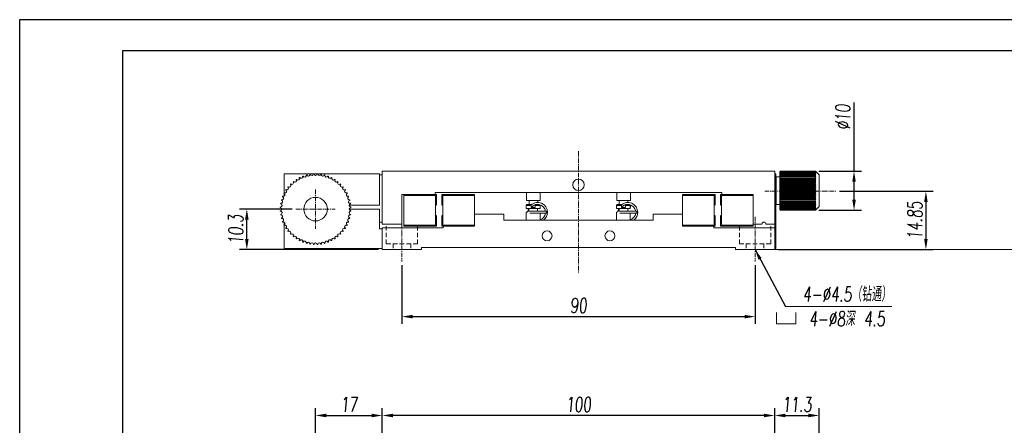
# Model space of a CAD drawing. Header units: millimetres. Extents: x 15687 to 16129, y 526 to 1151.
# Tile 5 of 6: x 15687 to 15938, y 1048 to 1151. Entities that reach past the tile are written whole.
import ezdxf

# ---------------------------------------------------------------- set-up
doc = ezdxf.new("R2010")
doc.units = ezdxf.units.MM
doc.header["$LTSCALE"] = 0.3
doc.linetypes.add('CENTERX2', pattern=[20.32, 12.7, -2.54, 2.54, -2.54])
doc.linetypes.add('DASHED', pattern=[19.05, 12.7, -6.35])
for name, color, linetype, lineweight in [('中心线', 5, 'CENTERX2', 13), ('外框', 7, 'Continuous', 30), ('标注', 1, 'Continuous', 18), ('虚线', 6, 'DASHED', 13)]:
    doc.layers.add(name, color=color, linetype=linetype, lineweight=lineweight)
doc.styles.get("Standard").update_dxf_attribs({"font": 'txt.shx', "width": 0.67, "oblique": 5, "bigfont": 'gbcbig.shx'})
doc.dimstyles.new('1.5', dxfattribs={"dimscale": 1.5, "dimtxt": 2.5, "dimasz": 1.8, "dimexe": 1.25, "dimexo": 0.625, "dimtad": 1, "dimdsep": 46, "dimtxsty": 'Standard', "dimcen": 1.8, "dimadec": 0, "dimazin": 0, "dimtfac": 1, "dimtmove": 0, "dimatfit": 3, "dimfxl": 0, "dimarcsym": 0})

# ---------------------------------------------------------------- blocks, each defined once
blk = doc.blocks.new('Y')
at = {"lineweight": 30}
for points in [[(-3857.44, 2213.99), (-4154.44, 2213.99), (-4154.44, 2003.97)], [(-4136.76, 2009.27), (-4136.76, 2208.69), (-3862.74, 2208.69)]]:
    blk.add_lwpolyline(points, dxfattribs=at)
blk = doc.blocks.new('W')
blk.add_blockref('Y', (0, 0))
blk = doc.blocks.new('2')
at = {"layer": '标注', "ltscale": 0.3}
for p, q in [((-5.625, 6.75), (-5.625, 0)), ((5.625, 0), (5.625, 6.75)), ((-5.625, 0), (3.375, 0)), ((-5.625, 0), (5.625, 0))]:
    blk.add_line(p, q, dxfattribs=at)
blk = doc.blocks.new('*D165')
at = {"layer": 'Defpoints', "color": 0}
for p in [(15779.8, 1050.17), (15779.8, 1019.66), (15879.8, 1019.66)]:
    blk.add_point(p, dxfattribs=at)
at = {"layer": '标注', "color": 0, "lineweight": -2}
for p, q in [((15779.8, 1020.59), (15779.8, 1052.05)), ((15879.8, 1020.59), (15879.8, 1052.05)), ((15877.1, 1050.17), (15782.5, 1050.17))]:
    blk.add_line(p, q, dxfattribs=at)
at = {"layer": '标注', "color": 0}
for points in [[(15782.5, 1050.62), (15782.5, 1049.72), (15779.8, 1050.17)], [(15877.1, 1050.62), (15877.1, 1049.72), (15879.8, 1050.17)]]:
    blk.add_solid(points, dxfattribs=at)
at = {"layer": '标注', "color": 0, "insert": (15829.8, 1052.98), "char_height": 3.75, "attachment_point": 5}
blk.add_mtext('100', dxfattribs=at)
blk = doc.blocks.new('*D166')
at = {"layer": 'Defpoints', "color": 0}
for p in [(15891.1, 1050.17), (15879.8, 1019.66), (15891.1, 973.66)]:
    blk.add_point(p, dxfattribs=at)
at = {"layer": '标注', "color": 0, "lineweight": -2}
for p, q in [((15879.8, 1020.59), (15879.8, 1052.05)), ((15891.1, 974.59), (15891.1, 1052.05)), ((15882.5, 1050.17), (15888.4, 1050.17))]:
    blk.add_line(p, q, dxfattribs=at)
at = {"layer": '标注', "color": 0}
for points in [[(15882.5, 1050.62), (15882.5, 1049.72), (15879.8, 1050.17)], [(15888.4, 1050.62), (15888.4, 1049.72), (15891.1, 1050.17)]]:
    blk.add_solid(points, dxfattribs=at)
at = {"layer": '标注', "color": 0, "insert": (15885.45, 1052.98), "char_height": 3.75, "attachment_point": 5}
blk.add_mtext('11.3', dxfattribs=at)
blk = doc.blocks.new('*D167')
at = {"layer": 'Defpoints', "color": 0}
for p in [(15779.8, 1050.17), (15779.8, 1019.66), (15762.8, 971.13)]:
    blk.add_point(p, dxfattribs=at)
at = {"layer": '标注', "color": 0, "lineweight": -2}
for p, q in [((15762.8, 972.07), (15762.8, 1052.05)), ((15779.8, 1020.59), (15779.8, 1052.05)), ((15765.5, 1050.17), (15777.1, 1050.17))]:
    blk.add_line(p, q, dxfattribs=at)
at = {"layer": '标注', "color": 0}
for points in [[(15765.5, 1050.62), (15765.5, 1049.72), (15762.8, 1050.17)], [(15777.1, 1050.62), (15777.1, 1049.72), (15779.8, 1050.17)]]:
    blk.add_solid(points, dxfattribs=at)
at = {"layer": '标注', "color": 0, "insert": (15771.3, 1052.98), "char_height": 3.75, "attachment_point": 5}
blk.add_mtext('17', dxfattribs=at)
blk = doc.blocks.new('*D173')
at = {"layer": 'Defpoints', "color": 0}
for p in [(15784.8, 1089.37), (15874.8, 1089.37), (15874.8, 1075.35)]:
    blk.add_point(p, dxfattribs=at)
at = {"layer": '标注', "color": 0, "lineweight": -2}
for p, q in [((15784.8, 1088.43), (15784.8, 1073.48)), ((15874.8, 1088.43), (15874.8, 1073.48)), ((15787.5, 1075.35), (15872.1, 1075.35))]:
    blk.add_line(p, q, dxfattribs=at)
at = {"layer": '标注', "color": 0}
for points in [[(15787.5, 1075.8), (15787.5, 1074.9), (15784.8, 1075.35)], [(15872.1, 1075.8), (15872.1, 1074.9), (15874.8, 1075.35)]]:
    blk.add_solid(points, dxfattribs=at)
at = {"layer": '标注', "color": 0, "insert": (15829.8, 1078.16), "char_height": 3.75, "attachment_point": 5}
blk.add_mtext('90', dxfattribs=at)
blk = doc.blocks.new('*D174')
at = {"layer": 'Defpoints', "color": 0}
for p in [(15745.28, 1102.73), (15757.8, 1102.73), (15779.8, 1092.43)]:
    blk.add_point(p, dxfattribs=at)
at = {"layer": '标注', "color": 0, "lineweight": -2}
for p, q in [((15756.86, 1102.73), (15743.4, 1102.73)), ((15745.28, 1095.13), (15745.28, 1100.03)), ((15778.86, 1092.43), (15743.4, 1092.43))]:
    blk.add_line(p, q, dxfattribs=at)
at = {"layer": '标注', "color": 0}
for points in [[(15744.83, 1100.03), (15745.73, 1100.03), (15745.28, 1102.73)], [(15744.83, 1095.13), (15745.73, 1095.13), (15745.28, 1092.43)]]:
    blk.add_solid(points, dxfattribs=at)
at = {"layer": '标注', "color": 0, "insert": (15742.47, 1097.58), "char_height": 3.75, "attachment_point": 5, "rotation": 90}
blk.add_mtext('10.3', dxfattribs=at)
blk = doc.blocks.new('*D175')
at = {"layer": 'Defpoints', "color": 0}
for p in [(15895.4, 1107.28), (15879.8, 1092.43), (15918.32, 1092.43)]:
    blk.add_point(p, dxfattribs=at)
at = {"layer": '标注', "color": 0, "lineweight": -2}
for p, q in [((15896.34, 1107.28), (15920.19, 1107.28)), ((15918.32, 1104.58), (15918.32, 1095.13)), ((15880.73, 1092.43), (15920.19, 1092.43))]:
    blk.add_line(p, q, dxfattribs=at)
at = {"layer": '标注', "color": 0}
for points in [[(15917.87, 1104.58), (15918.77, 1104.58), (15918.32, 1107.28)], [(15917.87, 1095.13), (15918.77, 1095.13), (15918.32, 1092.43)]]:
    blk.add_solid(points, dxfattribs=at)
at = {"layer": '标注', "color": 0, "insert": (15915.51, 1099.85), "char_height": 3.75, "attachment_point": 5, "rotation": 90}
blk.add_mtext('14.85', dxfattribs=at)
blk = doc.blocks.new('*D177')
at = {"layer": 'Defpoints', "color": 0}
for p in [(15890.1, 1112.43), (15890.1, 1102.43), (15900.01, 1102.43)]:
    blk.add_point(p, dxfattribs=at)
at = {"layer": '标注', "color": 0, "lineweight": -2}
for p, q in [((15900.01, 1112.43), (15900.01, 1129.91)), ((15891.03, 1112.43), (15901.88, 1112.43)), ((15900.01, 1105.13), (15900.01, 1109.73)), ((15891.03, 1102.43), (15901.88, 1102.43))]:
    blk.add_line(p, q, dxfattribs=at)
at = {"layer": '标注', "color": 0}
for points in [[(15899.56, 1109.73), (15900.46, 1109.73), (15900.01, 1112.43)], [(15899.56, 1105.13), (15900.46, 1105.13), (15900.01, 1102.43)]]:
    blk.add_solid(points, dxfattribs=at)
at = {"layer": '标注', "color": 0, "insert": (15897.19, 1126.17), "char_height": 3.75, "attachment_point": 5, "rotation": 90}
blk.add_mtext('%%C10', dxfattribs=at)

msp = doc.modelspace()

# ---------------------------------------------------------------- linework, layer by layer
at = {"color": 7, "linetype": 'Continuous', "lineweight": 15}
for p, q in [((15754.795, 1111.727), (15754.795, 1106.85)), ((15779.095, 1111.727), (15754.795, 1111.727)), ((15779.095, 1103.727), (15779.095, 1111.727)), ((15779.795, 1112.427), (15779.795, 1098.927)), ((15879.795, 1112.427), (15779.795, 1112.427)), ((15879.795, 1098.927), (15879.795, 1112.427)), ((15879.795, 1111.727), (15880.095, 1111.727)), ((15880.095, 1111.727), (15880.095, 1109.727)), ((15881.095, 1112.213), (15881.295, 1112.424)), ((15881.295, 1112.393), (15881.095, 1112.213)), ((15881.095, 1112.148), (15881.295, 1112.376)), ((15881.231, 1112.363), (15881.095, 1112.227)), ((15881.295, 1112.305), (15881.095, 1112.148)), ((15881.095, 1112.031), (15881.295, 1112.274)), ((15881.095, 1112.213), (15881.095, 1112.227)), ((15881.095, 1112.148), (15881.095, 1112.213)), ((15881.295, 1112.163), (15881.095, 1112.031)), ((15881.095, 1112.031), (15881.095, 1112.148)), ((15881.095, 1111.864), (15881.295, 1112.12)), ((15881.095, 1111.864), (15881.095, 1112.031)), ((15881.295, 1111.97), (15881.095, 1111.864)), ((15881.095, 1111.648), (15881.295, 1111.914)), ((15881.095, 1111.648), (15881.095, 1111.864)), ((15881.295, 1111.727), (15881.095, 1111.648)), ((15881.095, 1111.386), (15881.295, 1111.658)), ((15881.095, 1111.386), (15881.095, 1111.648)), ((15881.295, 1112.427), (15881.232, 1112.363)), ((15881.295, 1112.427), (15881.295, 1112.424)), ((15890.095, 1112.427), (15881.295, 1112.427)), ((15890.095, 1112.424), (15881.295, 1112.424)), ((15881.295, 1112.393), (15881.295, 1112.376)), ((15890.095, 1112.393), (15881.295, 1112.393)), ((15890.095, 1112.376), (15881.295, 1112.376)), ((15881.295, 1112.305), (15881.295, 1112.274)), ((15890.095, 1112.305), (15881.295, 1112.305)), ((15890.095, 1112.274), (15881.295, 1112.274)), ((15881.295, 1112.163), (15881.295, 1112.12)), ((15890.095, 1112.163), (15881.295, 1112.163)), ((15890.095, 1112.12), (15881.295, 1112.12)), ((15881.295, 1111.97), (15881.295, 1111.914)), ((15890.095, 1111.97), (15881.295, 1111.97)), ((15890.095, 1111.914), (15881.295, 1111.914)), ((15881.295, 1111.727), (15881.295, 1111.658)), ((15890.095, 1111.727), (15881.295, 1111.727)), ((15890.095, 1111.658), (15881.295, 1111.658)), ((15890.095, 1112.424), (15890.095, 1112.427)), ((15890.159, 1112.363), (15890.095, 1112.427)), ((15890.095, 1112.424), (15890.295, 1112.213)), ((15890.095, 1112.376), (15890.095, 1112.393)), ((15890.295, 1112.213), (15890.095, 1112.393)), ((15890.095, 1112.376), (15890.295, 1112.148)), ((15890.095, 1112.274), (15890.095, 1112.305)), ((15890.295, 1112.148), (15890.095, 1112.305)), ((15890.095, 1112.274), (15890.295, 1112.031)), ((15890.095, 1112.12), (15890.095, 1112.163)), ((15890.295, 1112.031), (15890.095, 1112.163)), ((15890.095, 1112.12), (15890.295, 1111.864)), ((15890.095, 1111.914), (15890.095, 1111.97)), ((15890.295, 1111.864), (15890.095, 1111.97)), ((15890.095, 1111.914), (15890.295, 1111.648)), ((15890.095, 1111.658), (15890.095, 1111.727)), ((15890.295, 1111.648), (15890.095, 1111.727)), ((15890.095, 1111.658), (15890.295, 1111.386)), ((15891.095, 1111.427), (15890.159, 1112.363)), ((15779.795, 1111.427), (15779.095, 1111.427)), ((15880.095, 1109.727), (15879.795, 1109.727)), ((15880.195, 1110.927), (15880.095, 1110.827)), ((15880.095, 1094.727), (15880.095, 1109.727)), ((15881.095, 1110.927), (15880.195, 1110.927)), ((15880.195, 1110.927), (15880.195, 1103.927)), ((15881.295, 1111.436), (15881.095, 1111.386)), ((15881.095, 1111.08), (15881.095, 1111.386)), ((15881.095, 1111.08), (15881.295, 1111.357)), ((15881.295, 1111.102), (15881.095, 1111.08)), ((15881.095, 1110.735), (15881.095, 1111.08)), ((15881.095, 1110.735), (15881.295, 1111.012)), ((15881.295, 1110.727), (15881.095, 1110.735)), ((15881.095, 1110.353), (15881.095, 1110.735)), ((15890.295, 1110.735), (15881.095, 1110.735)), ((15881.095, 1110.353), (15881.295, 1110.628)), ((15881.295, 1110.317), (15881.095, 1110.353)), ((15881.095, 1109.939), (15881.095, 1110.353)), ((15890.295, 1110.353), (15881.095, 1110.353)), ((15881.095, 1109.939), (15881.295, 1110.209)), ((15881.295, 1109.874), (15881.095, 1109.939)), ((15881.095, 1109.498), (15881.095, 1109.939)), ((15890.295, 1109.939), (15881.095, 1109.939)), ((15881.095, 1109.498), (15881.295, 1109.759)), ((15881.295, 1109.405), (15881.095, 1109.498)), ((15881.095, 1109.034), (15881.095, 1109.498)), ((15890.295, 1109.498), (15881.095, 1109.498)), ((15881.095, 1109.034), (15881.295, 1109.284)), ((15881.295, 1108.914), (15881.095, 1109.034)), ((15881.095, 1108.552), (15881.095, 1109.034)), ((15890.295, 1109.034), (15881.095, 1109.034)), ((15881.295, 1111.436), (15881.295, 1111.357)), ((15890.095, 1111.436), (15881.295, 1111.436)), ((15890.095, 1111.357), (15881.295, 1111.357)), ((15881.295, 1111.102), (15881.295, 1111.012)), ((15890.095, 1111.102), (15881.295, 1111.102)), ((15890.095, 1111.012), (15881.295, 1111.012)), ((15881.295, 1110.727), (15881.295, 1110.628)), ((15890.095, 1110.727), (15881.295, 1110.727)), ((15890.095, 1110.628), (15881.295, 1110.628)), ((15881.295, 1110.317), (15881.295, 1110.209)), ((15890.095, 1110.317), (15881.295, 1110.317)), ((15890.095, 1110.209), (15881.295, 1110.209)), ((15881.295, 1109.874), (15881.295, 1109.759)), ((15890.095, 1109.874), (15881.295, 1109.874)), ((15890.095, 1109.759), (15881.295, 1109.759)), ((15881.295, 1109.405), (15881.295, 1109.284)), ((15890.095, 1109.405), (15881.295, 1109.405)), ((15890.095, 1109.284), (15881.295, 1109.284)), ((15890.095, 1111.357), (15890.095, 1111.436)), ((15890.295, 1111.386), (15890.095, 1111.436)), ((15890.095, 1111.357), (15890.295, 1111.08)), ((15890.095, 1111.012), (15890.095, 1111.102)), ((15890.295, 1111.08), (15890.095, 1111.102)), ((15890.095, 1111.012), (15890.295, 1110.735)), ((15890.295, 1110.735), (15890.095, 1110.727)), ((15890.095, 1110.628), (15890.095, 1110.727)), ((15890.095, 1110.628), (15890.295, 1110.353)), ((15890.295, 1110.353), (15890.095, 1110.317)), ((15890.095, 1110.209), (15890.095, 1110.317)), ((15890.095, 1110.209), (15890.295, 1109.939)), ((15890.295, 1109.939), (15890.095, 1109.874)), ((15890.095, 1109.759), (15890.095, 1109.874)), ((15890.095, 1109.759), (15890.295, 1109.498)), ((15890.295, 1109.498), (15890.095, 1109.405)), ((15890.095, 1109.284), (15890.095, 1109.405)), ((15890.095, 1109.284), (15890.295, 1109.034)), ((15890.295, 1109.034), (15890.095, 1108.914)), ((15891.095, 1111.427), (15891.095, 1111.124)), ((15891.095, 1111.124), (15891.095, 1103.427)), ((15754.795, 1106.721), (15754.795, 1106.055)), ((15866.295, 1106.927), (15793.295, 1106.927)), ((15793.295, 1106.927), (15793.295, 1106.427)), ((15816.545, 1106.927), (15816.545, 1104.927)), ((15820.045, 1104.927), (15820.045, 1106.927)), ((15839.545, 1106.927), (15839.545, 1104.927)), ((15843.045, 1104.927), (15843.045, 1106.927)), ((15866.295, 1106.427), (15866.295, 1106.927)), ((15881.095, 1108.552), (15881.295, 1108.789)), ((15881.295, 1108.407), (15881.095, 1108.552)), ((15881.095, 1108.058), (15881.095, 1108.552)), ((15890.295, 1108.552), (15881.095, 1108.552)), ((15881.095, 1108.058), (15881.295, 1108.278)), ((15881.295, 1107.889), (15881.095, 1108.058)), ((15881.095, 1107.557), (15881.095, 1108.058)), ((15890.295, 1108.058), (15881.095, 1108.058)), ((15881.095, 1107.557), (15881.295, 1107.759)), ((15881.295, 1107.366), (15881.095, 1107.557)), ((15881.095, 1107.055), (15881.095, 1107.557)), ((15890.295, 1107.557), (15881.095, 1107.557)), ((15881.095, 1107.055), (15881.295, 1107.235)), ((15881.295, 1106.844), (15881.095, 1107.055)), ((15881.095, 1106.557), (15881.095, 1107.055)), ((15890.295, 1107.055), (15881.095, 1107.055)), ((15881.095, 1106.557), (15881.295, 1106.714)), ((15881.295, 1106.328), (15881.095, 1106.557)), ((15881.095, 1106.068), (15881.095, 1106.557)), ((15890.295, 1106.557), (15881.095, 1106.557)), ((15881.295, 1108.914), (15881.295, 1108.789)), ((15890.095, 1108.914), (15881.295, 1108.914)), ((15890.095, 1108.789), (15881.295, 1108.789)), ((15881.295, 1108.407), (15881.295, 1108.278)), ((15890.095, 1108.407), (15881.295, 1108.407)), ((15890.095, 1108.278), (15881.295, 1108.278)), ((15881.295, 1107.889), (15881.295, 1107.759)), ((15890.095, 1107.889), (15881.295, 1107.889)), ((15890.095, 1107.759), (15881.295, 1107.759)), ((15881.295, 1107.366), (15881.295, 1107.235)), ((15890.095, 1107.366), (15881.295, 1107.366)), ((15890.095, 1107.235), (15881.295, 1107.235)), ((15881.295, 1106.844), (15881.295, 1106.714)), ((15890.095, 1106.844), (15881.295, 1106.844)), ((15890.095, 1106.714), (15881.295, 1106.714)), ((15890.095, 1108.789), (15890.095, 1108.914)), ((15890.095, 1108.789), (15890.295, 1108.552)), ((15890.295, 1108.552), (15890.095, 1108.407)), ((15890.095, 1108.278), (15890.095, 1108.407)), ((15890.095, 1108.278), (15890.295, 1108.058)), ((15890.295, 1108.058), (15890.095, 1107.889)), ((15890.095, 1107.759), (15890.095, 1107.889)), ((15890.095, 1107.759), (15890.295, 1107.557)), ((15890.295, 1107.557), (15890.095, 1107.366)), ((15890.095, 1107.235), (15890.095, 1107.366)), ((15890.095, 1107.235), (15890.295, 1107.055)), ((15890.295, 1107.055), (15890.095, 1106.844)), ((15890.095, 1106.714), (15890.095, 1106.844)), ((15890.095, 1106.714), (15890.295, 1106.557)), ((15890.295, 1106.557), (15890.095, 1106.328)), ((15793.295, 1106.427), (15784.795, 1106.427)), ((15784.795, 1106.427), (15784.795, 1098.927)), ((15785.295, 1106.227), (15785.295, 1106.427)), ((15793.395, 1106.227), (15785.295, 1106.227)), ((15785.295, 1106.227), (15785.295, 1098.627)), ((15793.295, 1106.427), (15793.595, 1106.427)), ((15793.395, 1098.627), (15793.395, 1106.227)), ((15793.595, 1106.427), (15793.595, 1103.849)), ((15794.995, 1103.849), (15794.995, 1106.427)), ((15794.995, 1106.427), (15803.295, 1106.427)), ((15795.195, 1106.227), (15795.195, 1098.627)), ((15803.295, 1106.227), (15795.195, 1106.227)), ((15803.295, 1106.427), (15803.295, 1106.227)), ((15803.295, 1098.627), (15803.295, 1106.227)), ((15816.545, 1104.927), (15820.045, 1104.927)), ((15817.195, 1104.927), (15817.195, 1103.927)), ((15819.395, 1104.427), (15819.395, 1104.927)), ((15839.545, 1104.927), (15843.045, 1104.927)), ((15840.195, 1104.927), (15840.195, 1103.927)), ((15842.395, 1104.427), (15842.395, 1104.927)), ((15864.595, 1106.427), (15856.295, 1106.427)), ((15856.295, 1106.427), (15856.295, 1106.227)), ((15856.295, 1106.227), (15856.295, 1098.627)), ((15864.395, 1106.227), (15856.295, 1106.227)), ((15864.395, 1098.627), (15864.395, 1106.227)), ((15864.595, 1103.849), (15864.595, 1106.427)), ((15865.995, 1106.427), (15865.995, 1103.849)), ((15866.295, 1106.427), (15865.995, 1106.427)), ((15866.195, 1106.227), (15866.195, 1098.627)), ((15874.295, 1106.227), (15866.195, 1106.227)), ((15874.295, 1106.427), (15866.295, 1106.427)), ((15874.295, 1098.927), (15874.295, 1106.427)), ((15874.295, 1098.627), (15874.295, 1106.227)), ((15880.095, 1104.027), (15880.195, 1103.927)), ((15881.095, 1106.068), (15881.295, 1106.201)), ((15890.295, 1106.068), (15881.095, 1106.068)), ((15881.295, 1105.824), (15881.095, 1106.068)), ((15881.095, 1105.594), (15881.095, 1106.068)), ((15881.095, 1105.594), (15881.295, 1105.701)), ((15890.295, 1105.594), (15881.095, 1105.594)), ((15881.295, 1105.338), (15881.095, 1105.594)), ((15881.095, 1105.141), (15881.095, 1105.594)), ((15881.095, 1105.141), (15881.295, 1105.22)), ((15890.295, 1105.141), (15881.095, 1105.141)), ((15881.295, 1104.875), (15881.095, 1105.141)), ((15881.095, 1104.712), (15881.095, 1105.141)), ((15881.095, 1104.712), (15881.295, 1104.763)), ((15890.295, 1104.712), (15881.095, 1104.712)), ((15881.295, 1104.439), (15881.095, 1104.712)), ((15881.095, 1104.313), (15881.095, 1104.712)), ((15881.095, 1104.313), (15881.295, 1104.335)), ((15890.295, 1104.313), (15881.095, 1104.313)), ((15881.295, 1104.037), (15881.095, 1104.313)), ((15881.095, 1103.948), (15881.095, 1104.313)), ((15881.295, 1106.328), (15881.295, 1106.201)), ((15890.095, 1106.328), (15881.295, 1106.328)), ((15890.095, 1106.201), (15881.295, 1106.201)), ((15881.295, 1105.824), (15881.295, 1105.701)), ((15890.095, 1105.824), (15881.295, 1105.824)), ((15890.095, 1105.701), (15881.295, 1105.701)), ((15881.295, 1105.338), (15881.295, 1105.22)), ((15890.095, 1105.338), (15881.295, 1105.338)), ((15890.095, 1105.22), (15881.295, 1105.22)), ((15881.295, 1104.875), (15881.295, 1104.763)), ((15890.095, 1104.875), (15881.295, 1104.875)), ((15890.095, 1104.763), (15881.295, 1104.763)), ((15881.295, 1104.439), (15881.295, 1104.335)), ((15890.095, 1104.439), (15881.295, 1104.439)), ((15890.095, 1104.335), (15881.295, 1104.335)), ((15890.095, 1104.037), (15881.295, 1104.037)), ((15881.295, 1104.037), (15881.295, 1103.941)), ((15890.095, 1106.201), (15890.095, 1106.328)), ((15890.095, 1106.201), (15890.295, 1106.068)), ((15890.295, 1106.068), (15890.095, 1105.824)), ((15890.095, 1105.701), (15890.095, 1105.824)), ((15890.095, 1105.701), (15890.295, 1105.594)), ((15890.295, 1105.594), (15890.095, 1105.338)), ((15890.095, 1105.22), (15890.095, 1105.338)), ((15890.095, 1105.22), (15890.295, 1105.141)), ((15890.295, 1105.141), (15890.095, 1104.875)), ((15890.095, 1104.763), (15890.095, 1104.875)), ((15890.095, 1104.763), (15890.295, 1104.712)), ((15890.295, 1104.712), (15890.095, 1104.439)), ((15890.095, 1104.335), (15890.095, 1104.439)), ((15890.095, 1104.335), (15890.295, 1104.313)), ((15890.295, 1104.313), (15890.095, 1104.037)), ((15890.095, 1103.941), (15890.095, 1104.037)), ((15779.095, 1103.727), (15771.35, 1103.727)), ((15771.395, 1102.727), (15779.095, 1102.727)), ((15779.095, 1097.727), (15779.095, 1102.727)), ((15793.395, 1103.649), (15793.595, 1103.849)), ((15794.995, 1103.849), (15795.195, 1103.649)), ((15816.793, 1103.927), (15816.493, 1103.627)), ((15816.493, 1103.627), (15816.493, 1102.927)), ((15817.743, 1103.627), (15816.493, 1103.627)), ((15816.493, 1102.927), (15819.993, 1102.927)), ((15816.493, 1101.927), (15816.493, 1099.927)), ((15816.772, 1101.927), (15816.493, 1101.927)), ((15816.545, 1103.927), (15816.545, 1103.679)), ((15816.793, 1103.927), (15816.545, 1103.927)), ((15816.793, 1103.927), (15817.743, 1103.927)), ((15821.384, 1102.177), (15816.884, 1102.177)), ((15817.143, 1102.927), (15817.143, 1102.177)), ((15817.358, 1101.677), (15821.384, 1101.677)), ((15817.743, 1103.927), (15817.743, 1103.627)), ((15817.884, 1103.927), (15817.743, 1103.927)), ((15817.743, 1103.127), (15817.743, 1103.627)), ((15817.743, 1103.127), (15818.743, 1103.127)), ((15818.745, 1103.727), (15818.512, 1103.727)), ((15818.743, 1103.927), (15819.693, 1103.927)), ((15818.743, 1103.627), (15818.743, 1103.927)), ((15818.743, 1103.627), (15818.743, 1103.127)), ((15819.993, 1103.627), (15818.743, 1103.627)), ((15819.343, 1102.177), (15819.343, 1102.927)), ((15819.993, 1103.627), (15819.693, 1103.927)), ((15819.993, 1102.927), (15819.993, 1103.627)), ((15819.993, 1103.175), (15820.045, 1103.227)), ((15819.993, 1103.227), (15820.045, 1103.227)), ((15819.993, 1099.927), (15819.993, 1101.677)), ((15820.045, 1103.227), (15820.045, 1103.815)), ((15821.634, 1102.177), (15821.384, 1102.177)), ((15821.384, 1101.677), (15821.634, 1101.677)), ((15821.634, 1102.177), (15821.634, 1101.677)), ((15839.793, 1103.927), (15839.493, 1103.627)), ((15839.493, 1103.627), (15839.493, 1102.927)), ((15840.743, 1103.627), (15839.493, 1103.627)), ((15839.493, 1102.927), (15842.993, 1102.927)), ((15839.493, 1101.927), (15839.493, 1099.927)), ((15839.772, 1101.927), (15839.493, 1101.927)), ((15839.545, 1103.927), (15839.545, 1103.679)), ((15839.793, 1103.927), (15839.545, 1103.927)), ((15839.793, 1103.927), (15840.743, 1103.927)), ((15844.384, 1102.177), (15839.884, 1102.177)), ((15840.143, 1102.927), (15840.143, 1102.177)), ((15840.358, 1101.677), (15844.384, 1101.677)), ((15840.884, 1103.927), (15840.743, 1103.927)), ((15840.743, 1103.927), (15840.743, 1103.627)), ((15840.743, 1103.127), (15840.743, 1103.627)), ((15840.743, 1103.127), (15841.743, 1103.127)), ((15841.745, 1103.727), (15841.512, 1103.727)), ((15841.743, 1103.927), (15842.693, 1103.927)), ((15841.743, 1103.627), (15841.743, 1103.927)), ((15841.743, 1103.627), (15841.743, 1103.127)), ((15842.993, 1103.627), (15841.743, 1103.627)), ((15842.343, 1102.177), (15842.343, 1102.927)), ((15842.993, 1103.627), (15842.693, 1103.927)), ((15842.993, 1102.927), (15842.993, 1103.627)), ((15842.993, 1103.175), (15843.045, 1103.227)), ((15842.993, 1103.227), (15843.045, 1103.227)), ((15842.993, 1099.927), (15842.993, 1101.677)), ((15843.045, 1103.227), (15843.045, 1103.815)), ((15844.634, 1102.177), (15844.384, 1102.177)), ((15844.384, 1101.677), (15844.634, 1101.677)), ((15844.634, 1102.177), (15844.634, 1101.677)), ((15864.395, 1103.649), (15864.595, 1103.849)), ((15866.195, 1103.649), (15865.995, 1103.849)), ((15880.195, 1103.927), (15881.095, 1103.927)), ((15881.095, 1103.948), (15881.295, 1103.941)), ((15881.295, 1103.671), (15881.095, 1103.948)), ((15881.095, 1103.622), (15881.095, 1103.948)), ((15881.095, 1103.622), (15881.295, 1103.586)), ((15881.295, 1103.347), (15881.095, 1103.622)), ((15881.095, 1103.337), (15881.095, 1103.622)), ((15881.095, 1103.337), (15881.295, 1103.272)), ((15881.295, 1103.067), (15881.095, 1103.337)), ((15881.095, 1103.097), (15881.095, 1103.337)), ((15881.095, 1103.097), (15881.295, 1103.004)), ((15881.295, 1102.835), (15881.095, 1103.097)), ((15881.095, 1102.904), (15881.095, 1103.097)), ((15881.095, 1102.904), (15881.295, 1102.785)), ((15881.295, 1102.654), (15881.095, 1102.904)), ((15881.095, 1102.761), (15881.095, 1102.904)), ((15881.095, 1102.761), (15881.295, 1102.616)), ((15881.295, 1102.524), (15881.095, 1102.761)), ((15881.095, 1102.669), (15881.095, 1102.761)), ((15881.095, 1102.669), (15881.295, 1102.5)), ((15881.295, 1102.449), (15881.095, 1102.669)), ((15881.095, 1102.629), (15881.095, 1102.669)), ((15881.095, 1102.629), (15881.295, 1102.438)), ((15881.295, 1102.428), (15881.095, 1102.629)), ((15881.095, 1102.627), (15881.095, 1102.629)), ((15881.095, 1102.627), (15881.231, 1102.491)), ((15890.095, 1103.941), (15881.295, 1103.941)), ((15890.095, 1103.671), (15881.295, 1103.671)), ((15881.295, 1103.671), (15881.295, 1103.586)), ((15890.095, 1103.586), (15881.295, 1103.586)), ((15890.095, 1103.347), (15881.295, 1103.347)), ((15881.295, 1103.347), (15881.295, 1103.272)), ((15890.095, 1103.272), (15881.295, 1103.272)), ((15881.295, 1103.067), (15881.295, 1103.004)), ((15890.095, 1103.067), (15881.295, 1103.067)), ((15890.095, 1103.004), (15881.295, 1103.004)), ((15881.295, 1102.835), (15881.295, 1102.785)), ((15890.095, 1102.835), (15881.295, 1102.835)), ((15890.095, 1102.785), (15881.295, 1102.785)), ((15881.295, 1102.654), (15881.295, 1102.616)), ((15890.095, 1102.654), (15881.295, 1102.654)), ((15890.095, 1102.616), (15881.295, 1102.616)), ((15890.095, 1102.524), (15881.295, 1102.524)), ((15881.295, 1102.524), (15881.295, 1102.5)), ((15890.095, 1102.5), (15881.295, 1102.5)), ((15890.095, 1102.449), (15881.295, 1102.449)), ((15881.295, 1102.449), (15881.295, 1102.438)), ((15890.095, 1102.438), (15881.295, 1102.438)), ((15890.095, 1102.428), (15881.295, 1102.428)), ((15890.295, 1103.948), (15890.095, 1103.671)), ((15890.095, 1103.941), (15890.295, 1103.948)), ((15890.095, 1103.586), (15890.095, 1103.671)), ((15890.295, 1103.622), (15890.095, 1103.347)), ((15890.095, 1103.586), (15890.295, 1103.622)), ((15890.095, 1103.272), (15890.095, 1103.347)), ((15890.295, 1103.337), (15890.095, 1103.067)), ((15890.095, 1103.272), (15890.295, 1103.337)), ((15890.295, 1103.097), (15890.095, 1102.835)), ((15890.095, 1103.004), (15890.295, 1103.097)), ((15890.095, 1103.004), (15890.095, 1103.067)), ((15890.295, 1102.904), (15890.095, 1102.654)), ((15890.095, 1102.785), (15890.295, 1102.904)), ((15890.095, 1102.785), (15890.095, 1102.835)), ((15890.295, 1102.761), (15890.095, 1102.524)), ((15890.095, 1102.616), (15890.295, 1102.761)), ((15890.295, 1102.669), (15890.095, 1102.449)), ((15890.095, 1102.5), (15890.295, 1102.669)), ((15890.095, 1102.616), (15890.095, 1102.654)), ((15890.295, 1102.629), (15890.095, 1102.428)), ((15890.095, 1102.438), (15890.295, 1102.629)), ((15890.095, 1102.5), (15890.095, 1102.524)), ((15890.095, 1102.438), (15890.095, 1102.449)), ((15890.159, 1102.491), (15891.095, 1103.427)), ((15754.795, 1099.399), (15754.795, 1098.734)), ((15779.095, 1099.427), (15779.795, 1099.427)), ((15793.595, 1101.006), (15793.395, 1101.206)), ((15793.595, 1101.006), (15793.595, 1098.427)), ((15795.195, 1101.206), (15794.995, 1101.006)), ((15794.995, 1098.427), (15794.995, 1101.006)), ((15810.795, 1101.427), (15803.295, 1101.427)), ((15803.295, 1098.427), (15803.295, 1101.427)), ((15810.795, 1101.427), (15810.795, 1099.927)), ((15810.795, 1099.927), (15848.795, 1099.927)), ((15848.795, 1099.927), (15848.795, 1101.427)), ((15856.295, 1101.427), (15848.795, 1101.427)), ((15856.295, 1101.427), (15856.295, 1098.427)), ((15864.395, 1101.206), (15864.595, 1101.006)), ((15864.595, 1098.427), (15864.595, 1101.006)), ((15866.195, 1101.206), (15865.995, 1101.006)), ((15865.995, 1101.006), (15865.995, 1098.427)), ((15754.795, 1098.604), (15754.795, 1092.727)), ((15779.795, 1097.727), (15779.095, 1097.727)), ((15779.795, 1098.927), (15784.795, 1098.927)), ((15779.795, 1097.927), (15795.295, 1097.927)), ((15779.795, 1097.927), (15779.795, 1092.427)), ((15785.295, 1098.627), (15793.395, 1098.627)), ((15785.295, 1098.427), (15785.295, 1098.627)), ((15793.595, 1098.427), (15785.295, 1098.427)), ((15795.295, 1098.427), (15794.995, 1098.427)), ((15795.195, 1098.627), (15803.295, 1098.627)), ((15795.295, 1097.927), (15795.295, 1098.427)), ((15795.295, 1098.427), (15803.295, 1098.427)), ((15856.295, 1098.627), (15864.395, 1098.627)), ((15856.295, 1098.427), (15864.295, 1098.427)), ((15864.295, 1098.427), (15864.595, 1098.427)), ((15864.295, 1098.427), (15864.295, 1097.927)), ((15864.295, 1097.927), (15879.795, 1097.927)), ((15865.995, 1098.427), (15874.295, 1098.427)), ((15866.195, 1098.627), (15874.295, 1098.627)), ((15874.295, 1098.927), (15876.545, 1098.927)), ((15874.295, 1098.427), (15874.295, 1098.627)), ((15877.545, 1098.927), (15879.795, 1098.927)), ((15879.795, 1097.927), (15879.795, 1098.927)), ((15879.795, 1092.427), (15879.795, 1097.927)), ((15879.795, 1094.727), (15880.095, 1094.727)), ((15880.095, 1094.727), (15880.095, 1092.727)), ((15754.795, 1092.727), (15779.795, 1092.727)), ((15779.795, 1092.427), (15789.795, 1092.427)), ((15869.795, 1092.927), (15789.795, 1092.927)), ((15789.795, 1092.927), (15789.795, 1092.427)), ((15869.795, 1092.427), (15869.795, 1092.927)), ((15869.795, 1092.427), (15879.795, 1092.427)), ((15880.095, 1092.727), (15879.795, 1092.727))]:
    msp.add_line(p, q, dxfattribs=at)
at = {"color": 7, "linetype": 'Continuous', "lineweight": 15, "flags": 128}
for points in [[(15817.093, 1102.927), (15816.947, 1102.484), (15816.897, 1102.177)], [(15840.093, 1102.927), (15839.947, 1102.484), (15839.897, 1102.177)]]:
    msp.add_lwpolyline(points, dxfattribs=at)
at = {"color": 7, "linetype": 'Continuous', "lineweight": 15}
for centre, radius in [((15829.795, 1108.927), 1.45), ((15762.795, 1102.727), 3), ((15821.795, 1095.927), 1.25), ((15837.795, 1095.927), 1.25)]:
    msp.add_circle(centre, radius, dxfattribs=at)
for centre, radius, start, end in [((15760.924, 1111.531), 0.4, 193.27334, 10.72666), ((15762.795, 1102.727), 9, 98.54669, 99.45331), ((15761.855, 1111.678), 0.4, 187.27334, 4.72666), ((15762.795, 1102.727), 9, 92.54669, 93.45331), ((15762.795, 1111.727), 0.4, 181.27334, 358.72666), ((15762.795, 1102.727), 9, 86.54669, 87.45331), ((15763.736, 1111.678), 0.4, 175.27334, 352.72666), ((15762.795, 1102.727), 9, 80.54669, 81.45331), ((15764.666, 1111.531), 0.4, 169.27334, 346.72666), ((15756.107, 1108.749), 0.4, 229.27334, 46.72666), ((15762.795, 1102.727), 9, 134.54669, 135.45331), ((15756.773, 1109.416), 0.4, 223.27334, 40.72666), ((15762.795, 1102.727), 9, 128.54669, 129.45331), ((15757.505, 1110.008), 0.4, 217.27334, 34.72666), ((15762.795, 1102.727), 9, 122.54669, 123.45331), ((15758.295, 1110.521), 0.4, 211.27334, 28.72666), ((15762.795, 1102.727), 9, 116.54669, 117.45331), ((15759.135, 1110.949), 0.4, 205.27334, 22.72666), ((15762.795, 1102.727), 9, 110.54669, 111.45331), ((15760.014, 1111.287), 0.4, 199.27334, 16.72666), ((15762.795, 1102.727), 9, 104.54669, 105.45331), ((15762.795, 1102.727), 9, 74.54669, 75.45331), ((15765.576, 1111.287), 0.4, 163.27334, 340.72666), ((15762.795, 1102.727), 9, 68.54669, 69.45331), ((15766.456, 1110.949), 0.4, 157.27334, 334.72666), ((15762.795, 1102.727), 9, 62.54669, 63.45331), ((15767.295, 1110.521), 0.4, 151.27334, 328.72666), ((15762.795, 1102.727), 9, 56.54669, 57.45331), ((15768.085, 1110.008), 0.4, 145.27334, 322.72666), ((15762.795, 1102.727), 9, 50.54669, 51.45331), ((15768.817, 1109.416), 0.4, 139.27334, 316.72666), ((15769.484, 1108.749), 0.4, 133.27334, 310.72666), ((15762.795, 1102.727), 9, 44.54669, 45.45331), ((15754.573, 1106.388), 0.4, 247.27334, 64.72666), ((15762.795, 1102.727), 9, 152.54669, 153.45331), ((15755.001, 1107.227), 0.4, 241.27334, 58.72666), ((15762.795, 1102.727), 9, 146.54669, 147.45331), ((15755.514, 1108.017), 0.4, 235.27334, 52.72666), ((15762.795, 1102.727), 9, 140.54669, 141.45331), ((15770.076, 1108.017), 0.4, 127.27334, 304.72666), ((15762.795, 1102.727), 9, 38.54669, 39.45331), ((15770.59, 1107.227), 0.4, 121.27334, 298.72666), ((15762.795, 1102.727), 9, 32.54669, 33.45331), ((15771.017, 1106.388), 0.4, 115.27334, 292.72666), ((15762.795, 1102.727), 9, 26.54669, 27.45331), ((15753.845, 1103.668), 0.4, 265.27334, 82.72666), ((15762.795, 1102.727), 9, 170.54669, 171.45331), ((15753.992, 1104.598), 0.4, 259.27334, 76.72666), ((15762.795, 1102.727), 9, 164.54669, 165.45331), ((15754.236, 1105.508), 0.4, 253.27334, 70.72666), ((15762.795, 1102.727), 9, 158.54669, 159.45331), ((15771.355, 1105.508), 0.4, 109.27334, 286.72666), ((15762.795, 1102.727), 9, 20.54669, 21.45331), ((15771.599, 1104.598), 0.4, 103.27334, 280.72666), ((15771.746, 1103.668), 0.4, 97.27334, 274.72666), ((15762.795, 1102.727), 9, 14.54669, 15.45331), ((15762.795, 1102.727), 9, 8.54669, 9.45331), ((15819.384, 1101.927), 2.5, 0, 131.7462), ((15842.384, 1101.927), 2.5, 0, 131.7462), ((15762.795, 1102.727), 9, 176.54669, 177.45331), ((15753.795, 1102.727), 0.4, 271.27334, 88.72666), ((15762.795, 1102.727), 9, 182.54669, 183.45331), ((15753.845, 1101.787), 0.4, 277.27334, 94.72666), ((15771.746, 1101.787), 0.4, 85.27334, 262.72666), ((15771.795, 1102.727), 0.4, 91.27334, 268.72666), ((15762.795, 1102.727), 9, 2.54669, 3.45331), ((15762.795, 1102.727), 9, 356.54669, 357.45331), ((15816.884, 1101.927), 0.25, 90, 180), ((15819.384, 1101.927), 2, 109.09516, 143.01745), ((15819.384, 1101.927), 2, 7.18076, 80.27083), ((15819.384, 1101.927), 2, 287.73463, 352.81924), ((15819.384, 1101.927), 2.5, 306.8699, 0), ((15821.384, 1101.927), 0.25, 270, 90), ((15839.884, 1101.927), 0.25, 90, 180), ((15842.384, 1101.927), 2, 109.09516, 143.1301), ((15842.384, 1101.927), 2, 7.18076, 80.27083), ((15842.384, 1101.927), 2, 287.73463, 352.81924), ((15842.384, 1101.927), 2.5, 306.8699, 0), ((15844.384, 1101.927), 0.25, 270, 90), ((15762.795, 1102.727), 9, 188.54669, 189.45331), ((15753.992, 1100.856), 0.4, 283.27334, 100.72666), ((15762.795, 1102.727), 9, 194.54669, 195.45331), ((15754.236, 1099.946), 0.4, 289.27334, 106.72666), ((15762.795, 1102.727), 9, 200.54669, 201.45331), ((15754.573, 1099.067), 0.4, 295.27334, 112.72666), ((15771.017, 1099.067), 0.4, 67.27334, 244.72666), ((15771.355, 1099.946), 0.4, 73.27334, 250.72666), ((15762.795, 1102.727), 9, 338.54669, 339.45331), ((15771.599, 1100.856), 0.4, 79.27334, 256.72666), ((15762.795, 1102.727), 9, 344.54669, 345.45331), ((15762.795, 1102.727), 9, 350.54669, 351.45331), ((15877.045, 1098.927), 0.5, 0, 180), ((15762.795, 1102.727), 9, 206.54669, 207.45331), ((15755.001, 1098.227), 0.4, 301.27334, 118.72666), ((15762.795, 1102.727), 9, 212.54669, 213.45331), ((15755.514, 1097.437), 0.4, 307.27334, 124.72666), ((15762.795, 1102.727), 9, 218.54669, 219.45331), ((15756.107, 1096.705), 0.4, 313.27334, 130.72666), ((15769.484, 1096.705), 0.4, 49.27334, 226.72666), ((15770.076, 1097.437), 0.4, 55.27334, 232.72666), ((15762.795, 1102.727), 9, 320.54669, 321.45331), ((15770.59, 1098.227), 0.4, 61.27334, 238.72666), ((15762.795, 1102.727), 9, 326.54669, 327.45331), ((15762.795, 1102.727), 9, 332.54669, 333.45331), ((15762.795, 1102.727), 9, 224.54669, 225.45331), ((15756.773, 1096.039), 0.4, 319.27334, 136.72666), ((15762.795, 1102.727), 9, 230.54669, 231.45331), ((15757.505, 1095.446), 0.4, 325.27334, 142.72666), ((15762.795, 1102.727), 9, 236.54669, 237.45331), ((15758.295, 1094.933), 0.4, 331.27334, 148.72666), ((15762.795, 1102.727), 9, 242.54669, 243.45331), ((15759.135, 1094.505), 0.4, 337.27334, 154.72666), ((15762.795, 1102.727), 9, 248.54669, 249.45331), ((15760.014, 1094.168), 0.4, 343.27334, 160.72666), ((15762.795, 1102.727), 9, 254.54669, 255.45331), ((15760.924, 1093.924), 0.4, 349.27334, 166.72666), ((15761.855, 1093.777), 0.4, 355.27334, 172.72666), ((15762.795, 1093.727), 0.4, 1.27334, 178.72666), ((15763.736, 1093.777), 0.4, 7.27334, 184.72666), ((15764.666, 1093.924), 0.4, 13.27334, 190.72666), ((15762.795, 1102.727), 9, 284.54669, 285.45331), ((15765.576, 1094.168), 0.4, 19.27334, 196.72666), ((15762.795, 1102.727), 9, 290.54669, 291.45331), ((15766.456, 1094.505), 0.4, 25.27334, 202.72666), ((15762.795, 1102.727), 9, 296.54669, 297.45331), ((15767.295, 1094.933), 0.4, 31.27334, 208.72666), ((15762.795, 1102.727), 9, 302.54669, 303.45331), ((15768.085, 1095.446), 0.4, 37.27334, 214.72666), ((15762.795, 1102.727), 9, 308.54669, 309.45331), ((15768.817, 1096.039), 0.4, 43.27334, 220.72666), ((15762.795, 1102.727), 9, 314.54669, 315.45331), ((15762.795, 1102.727), 9, 260.54669, 261.45331), ((15762.795, 1102.727), 9, 266.54669, 267.45331), ((15762.795, 1102.727), 9, 272.54669, 273.45331), ((15762.795, 1102.727), 9, 278.54669, 279.45331)]:
    msp.add_arc(centre, radius, start, end, dxfattribs=at)
at = {"layer": '中心线', "ltscale": 0.3}
for p, q in [((15829.795, 1117.465), (15829.795, 1086.364)), ((15762.795, 1107.727), (15762.795, 1097.727)), ((15877.272, 1107.276), (15895.402, 1107.276)), ((15757.795, 1102.727), (15767.795, 1102.727)), ((15784.795, 1100.747), (15784.795, 1089.372)), ((15874.795, 1100.747), (15874.795, 1089.372))]:
    msp.add_line(p, q, dxfattribs=at)
at = {"layer": '标注', "ltscale": 0.3}
for p, q in [((15879.795, 1092.427), (16059.292, 1092.427)), ((15909.601, 1077.936), (15882.546, 1077.936))]:
    msp.add_line(p, q, dxfattribs=at)
at = {"layer": '虚线', "ltscale": 0.3}
for p, q in [((15780.795, 1098.427), (15780.795, 1093.927)), ((15788.795, 1098.427), (15788.795, 1093.927)), ((15870.795, 1098.427), (15870.795, 1093.927)), ((15878.795, 1098.427), (15878.795, 1093.927)), ((15780.795, 1093.927), (15788.795, 1093.927)), ((15782.545, 1093.927), (15782.545, 1092.427)), ((15787.045, 1093.927), (15787.045, 1092.427)), ((15878.795, 1093.927), (15870.795, 1093.927)), ((15872.545, 1093.927), (15872.545, 1092.427)), ((15877.045, 1093.927), (15877.045, 1092.427))]:
    msp.add_line(p, q, dxfattribs=at)

# ---------------------------------------------------------------- block references
at = {"layer": '中心线', "xscale": 0.4335648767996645, "yscale": 0.4335648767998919, "zscale": 0.4335648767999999}
msp.add_blockref('2', (15882.729, 1073.492), dxfattribs=at)
at = {"layer": '外框', "lineweight": 25, "xscale": 1.487159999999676, "yscale": 1.487160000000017, "zscale": 1.48716}
msp.add_blockref('W', (21865.707, -2141.582), dxfattribs=at)

# ---------------------------------------------------------------- texts
at = {"layer": '标注', "ltscale": 0.3, "insert": (15898.217, 1077.936), "char_height": 3.746, "attachment_point": 5}
msp.add_mtext('4-%%C4.5（钻通）\\P4-%%C8深 4.5', dxfattribs=at)

# ---------------------------------------------------------------- dimensions: what is measured, and where the dimension line sits
at = {"layer": '标注'}
dim = msp.add_linear_dim(base=(15900.007, 1102.428), p1=(15890.095, 1112.427), p2=(15890.095, 1102.428), angle=90, text='%%C<>', dimstyle='1.5', dxfattribs=at)
dim.commit()
dim.dimension.update_dxf_attribs({"geometry": '*D177', "text_midpoint": (15900.007, 1126.165), "dimtype": 160})
for base, p1, p2, picture, middle in [((15918.32, 1092.427), (15895.402, 1107.276), (15879.795, 1092.427), '*D175', (15915.507, 1099.851)), ((15745.278, 1102.727), (15779.795, 1092.427), (15757.795, 1102.727), '*D174', (15742.465, 1097.577))]:
    dim = msp.add_linear_dim(base=base, p1=p1, p2=p2, angle=90, dimstyle='1.5', dxfattribs=at)
    dim.commit()
    dim.dimension.update_dxf_attribs({"geometry": picture, "text_midpoint": middle})
for base, p1, p2, picture, middle in [((15874.795, 1075.351), (15784.795, 1089.372), (15874.795, 1089.372), '*D173', (15829.795, 1078.163)), ((15779.795, 1050.172), (15762.795, 971.135), (15779.795, 1019.655), '*D167', (15771.295, 1052.985)), ((15779.795, 1050.172), (15879.795, 1019.655), (15779.795, 1019.655), '*D165', (15829.795, 1052.985)), ((15891.095, 1050.172), (15879.795, 1019.655), (15891.095, 973.655), '*D166', (15885.445, 1052.985))]:
    dim = msp.add_linear_dim(base=base, p1=p1, p2=p2, dimstyle='1.5', dxfattribs=at)
    dim.commit()
    dim.dimension.update_dxf_attribs({"geometry": picture, "text_midpoint": middle})

# ---------------------------------------------------------------- leaders
at = {"layer": '标注', "ltscale": 0.3}
msp.add_leader([(15874.795, 1092.427), (15882.546, 1077.936)], dimstyle='1.5', dxfattribs=at)

doc.saveas('drawing.dxf')
